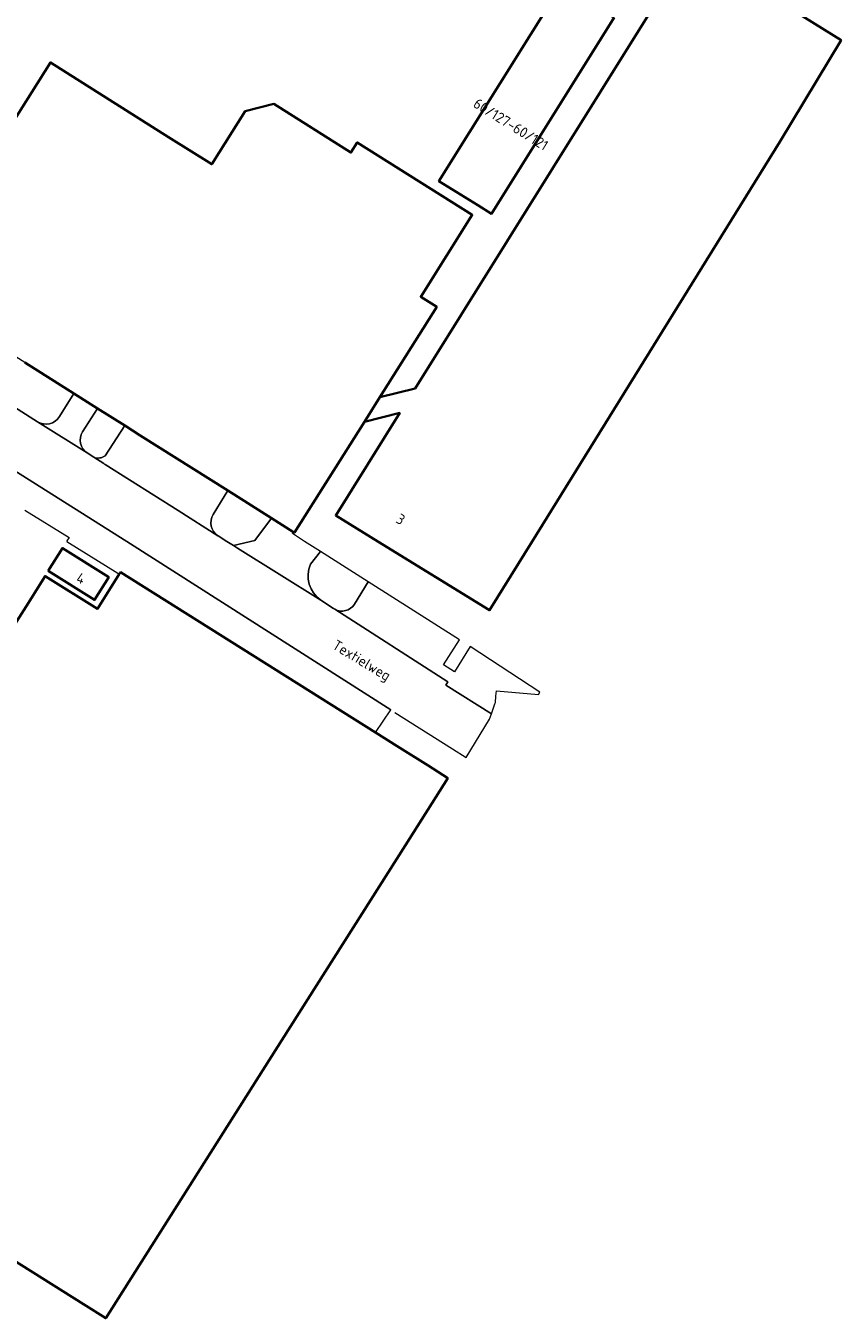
# Model space of a CAD drawing. Header units: metres. Extents: x 152391 to 157968, y 462336 to 467280.
# Tile 87 of 256: x 153862 to 153967, y 463899 to 464067. Entities that reach past the tile are written whole.
import ezdxf
from ezdxf.enums import TextEntityAlignment as Align

# ---------------------------------------------------------------- set-up
doc = ezdxf.new("R2010")
doc.units = ezdxf.units.M
doc.header["$LTSCALE"] = 0.75
for name, color, linetype, lineweight in [('B-WE-GR-BEPLANTING_CULTUUR_BODEMBEDEKKER-GV', 251, 'Continuous', 18), ('B-WE-OG-BEBOUWING-GV', 6, 'Continuous', 35), ('B-WE-OG-BEBOUWING-T18', 1, 'Continuous', 18), ('B-WE-OG-TERREIN_CULTUURSCHEIDING-GV', 251, 'Continuous', 18), ('B-WE-OG-TOPOGRAFIE-T18', 1, 'Continuous', 18), ('B-WE-VH-VERHARDING_ASFALT-GV', 251, 'Continuous', 18), ('B-WE-VH-VERHARDING_BETONSTRAATSTEEN-GV', 251, 'Continuous', 18)]:
    doc.layers.add(name, color=color, linetype=linetype, lineweight=lineweight)
doc.styles.add('NLCS-ISO-M750-T18', font='NLCS-ISO.ttf', dxfattribs={"height": 1.35})

msp = doc.modelspace()

# ---------------------------------------------------------------- linework, layer by layer
at = {"layer": 'B-WE-GR-BEPLANTING_CULTUUR_BODEMBEDEKKER-GV'}
for points in [[(153865.85, 464016.16), (153867.71, 464019.15), (153861.36, 464023.16), (153857.14, 464025.82)], [(153855.81, 464020.05), (153855.92, 464019.98), (153863.01, 464015.49)], [(153871.78, 464011.08), (153874.32, 464014.99), (153870.8, 464017.2), (153868.85, 464014.2)], [(153869.45, 464011.45), (153870.31, 464010.89)], [(153899.66, 463998.7), (153898.36, 463997.04)], [(153904.06, 463991.89), (153905.81, 463994.77), (153899.66, 463998.7)], [(153899.72, 463992.4), (153901.34, 463991.31)]]:
    msp.add_lwpolyline(points, dxfattribs=at)
for points in [[(153863.01, 464015.49, 0.410722), (153865.85, 464016.16)], [(153868.85, 464014.2, 0.412972), (153869.45, 464011.45)], [(153870.31, 464010.89, 0.247435), (153871.78, 464011.08)], [(153898.36, 463997.04, 0.359641), (153899.72, 463992.4)], [(153901.34, 463991.31, 0.023747), (153901.5, 463991.21)], [(153901.5, 463991.21, 0.401752), (153904.06, 463991.89)]]:
    msp.add_lwpolyline(points, format="xyb", dxfattribs=at)
at = {"layer": 'B-WE-OG-BEBOUWING-GV'}
for points in [[(153960.4, 464082.77), (153953.84, 464086.98), (153911.9, 464019.79), (153907.34, 464018.67), (153905.34, 464015.5), (153909.92, 464016.63), (153901.63, 464003.35), (153907.08, 464000), (153921.55, 463991.09), (153927.07, 464000), (153959.15, 464051.75), (153967.07, 464064.93), (153954.35, 464072.83)], [(153937.69, 464067.84), (153930.87, 464072.06), (153914.99, 464046.63), (153920.02, 464043.53), (153921.82, 464042.43)], [(153864.4, 463996.18), (153870.4, 463992.42), (153872.25, 463995.38), (153866.25, 463999.14)], [(153894.64, 463935.4), (153910.65, 463960.68), (153916.14, 463969.36), (153913.6, 463970.96), (153909.57, 463973.49), (153906.78, 463975.25), (153873.77, 463996.01), (153873.61, 463995.76), (153870.78, 463991.26), (153864.01, 463995.52), (153861.53, 463991.58), (153822.62, 463930.36), (153868.99, 463901.21), (153871.85, 463899.41)]]:
    msp.add_lwpolyline(points, close=True, dxfattribs=at)
msp.add_lwpolyline([(153861.36, 464023.16), (153867.71, 464019.15), (153870.8, 464017.2), (153874.32, 464014.99), (153876.32, 464013.73), (153887.66, 464006.58), (153893.3, 464003.02), (153896.18, 464001.21), (153896.29, 464001.14), (153905.34, 464015.5), (153907.34, 464018.67), (153914.72, 464030.38), (153912.64, 464031.69), (153919.31, 464042.28), (153904.42, 464051.66), (153903.6, 464050.36), (153893.63, 464056.65), (153889.92, 464055.73), (153885.58, 464048.84), (153879.98, 464052.36), (153864.69, 464062.03), (153852.56, 464042.79)], dxfattribs=at)
at = {"layer": 'B-WE-OG-TERREIN_CULTUURSCHEIDING-GV'}
msp.add_lwpolyline([(153886.37, 464000.74), (153886.41, 464000.71), (153886.42, 464000.71), (153887.55, 464000), (153888.4, 463999.47), (153891.14, 464000.12), (153893.3, 464003.02), (153887.66, 464006.58), (153885.76, 464003.48)], dxfattribs=at)
msp.add_lwpolyline([(153885.76, 464003.48, 0.404328), (153886.37, 464000.74)], format="xyb", dxfattribs=at)
at = {"layer": 'B-WE-VH-VERHARDING_ASFALT-GV'}
for points in [[(153742.03, 464091.92), (153738.34, 464086.13), (153777.84, 464061.02), (153803.85, 464044.62), (153874.6, 464000), (153908.75, 463978.2)], [(153871.59, 464010.07), (153870.31, 464010.89), (153869.45, 464011.45), (153863.01, 464015.49), (153855.92, 464019.98), (153855.81, 464020.05), (153851.38, 464022.85), (153843.4, 464027.88)], [(153901.34, 463991.31), (153899.72, 463992.4), (153888.92, 463999.14), (153888.4, 463999.47), (153887.55, 464000), (153886.42, 464000.71), (153886.41, 464000.71), (153886.37, 464000.74), (153881.22, 464003.99), (153871.77, 464009.95)], [(153909.28, 463977.85), (153916.77, 463973.12), (153918.5, 463972.03), (153921.53, 463976.97), (153921.78, 463977.67), (153915.89, 463981.4), (153916.13, 463981.82), (153901.5, 463991.21)]]:
    msp.add_lwpolyline(points, dxfattribs=at)
for points in [[(153871.77, 464009.95, -0.021324), (153871.59, 464010.07)], [(153901.5, 463991.21, -0.023747), (153901.34, 463991.31)]]:
    msp.add_lwpolyline(points, format="xyb", dxfattribs=at)
at = {"layer": 'B-WE-VH-VERHARDING_BETONSTRAATSTEEN-GV'}
for points in [[(153861.37, 464004.06), (153867.11, 464000.51), (153866.83, 464000.06), (153866.8, 464000), (153873.42, 463995.88), (153873.61, 463995.76), (153873.77, 463996.01), (153906.78, 463975.25), (153908.75, 463978.2), (153874.6, 464000), (153803.85, 464044.62)], [(153868.85, 464014.2), (153870.8, 464017.2), (153867.71, 464019.15), (153865.85, 464016.16)], [(153863.01, 464015.49), (153869.45, 464011.45)], [(153885.76, 464003.48), (153887.66, 464006.58), (153876.32, 464013.73), (153874.32, 464014.99), (153871.78, 464011.08)], [(153870.31, 464010.89), (153871.59, 464010.07)], [(153871.77, 464009.95), (153881.22, 464003.99), (153886.37, 464000.74)], [(153898.36, 463997.04), (153899.66, 463998.7), (153897.6, 464000), (153896.05, 464001.03), (153896.18, 464001.21), (153893.3, 464003.02), (153891.14, 464000.12), (153888.4, 463999.47), (153888.92, 463999.14), (153899.72, 463992.4)], [(153901.5, 463991.21), (153916.13, 463981.82), (153915.89, 463981.4), (153921.78, 463977.67), (153922.24, 463978.97), (153922.31, 463979.14), (153922.38, 463979.97), (153922.43, 463980.65), (153927.87, 463980.19), (153928.05, 463980.48), (153919.05, 463986.4), (153917.02, 463983.12), (153915.6, 463984.02), (153917.66, 463987.27), (153905.81, 463994.77)], [(153905.81, 463994.77), (153904.06, 463991.89)]]:
    msp.add_lwpolyline(points, dxfattribs=at)
for points in [[(153865.85, 464016.16, -0.410722), (153863.01, 464015.49)], [(153869.45, 464011.45, -0.412972), (153868.85, 464014.2)], [(153871.78, 464011.08, -0.247435), (153870.31, 464010.89)], [(153871.59, 464010.07, 0.021324), (153871.77, 464009.95)], [(153886.37, 464000.74, -0.404328), (153885.76, 464003.48)], [(153899.72, 463992.4, -0.359641), (153898.36, 463997.04)], [(153904.06, 463991.89, -0.401752), (153901.5, 463991.21)]]:
    msp.add_lwpolyline(points, format="xyb", dxfattribs=at)

# ---------------------------------------------------------------- texts
at = {"layer": 'B-WE-OG-BEBOUWING-T18', "style": 'NLCS-ISO-M750-T18'}
for s, rotation, p in [('60/127-60/121', 328, (153924.31, 464054.01)), ('3', 328.4, (153910.04, 464002.87)), ('4', 341.7, (153868.61, 463995.21))]:
    msp.add_text(s, height=1.35, rotation=rotation, dxfattribs=at).set_placement(p, align=Align.MIDDLE)
at = {"layer": 'B-WE-OG-TOPOGRAFIE-T18', "style": 'NLCS-ISO-M750-T18'}
msp.add_text('Textielweg', height=1.35, rotation=328.9, dxfattribs=at).set_placement((153904.89, 463984.43), align=Align.MIDDLE)

doc.saveas('drawing.dxf')
